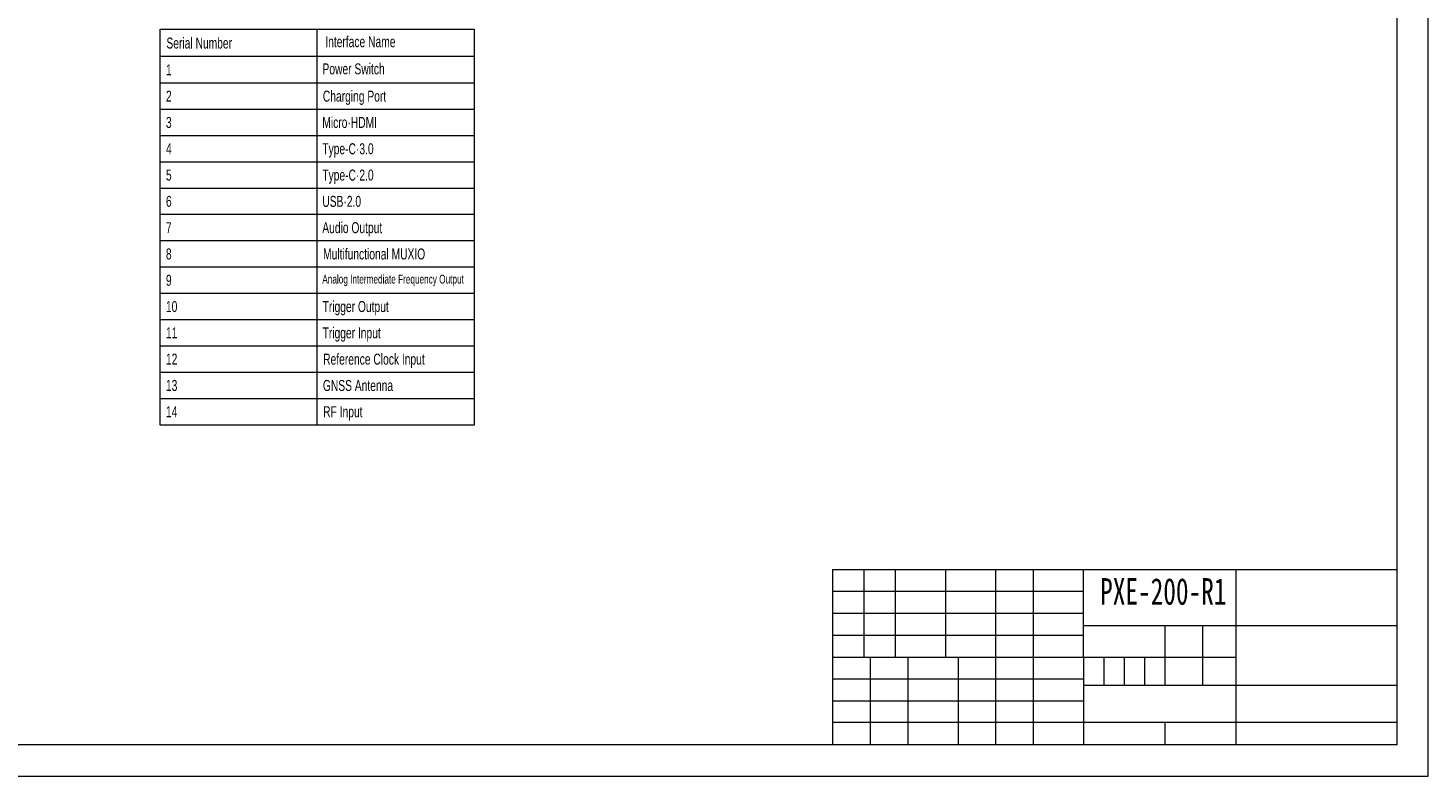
# Model space of a CAD drawing. Header units: millimetres. Extents: x 0 to 841, y 0 to 594.
# Tile 12 of 19: x 394 to 841, y 0 to 239. Entities that reach past the tile are written whole.
import ezdxf
from ezdxf.enums import TextEntityAlignment as Align

# ---------------------------------------------------------------- set-up
doc = ezdxf.new("R2010")
doc.units = ezdxf.units.MM
doc.layers.add('Default', color=7, linetype='Continuous', lineweight=18)
doc.layers.add('图框', color=7, linetype='Continuous', lineweight=18)
doc.styles.add('SEACAD_Arial', font='txt', dxfattribs={"width": 0.7})

# ---------------------------------------------------------------- blocks, each defined once
blk = doc.blocks.new('SE')
at = {"layer": 'Default', "color": 7, "linetype": 'Continuous'}
for p, q in [((486.42, 238.38), (486.42, 229.76)), ((436.42, 229.76), (536.64, 229.76)), ((486.42, 229.76), (486.42, 221.28)), ((436.42, 221.28), (536.64, 221.28)), ((486.42, 221.28), (486.42, 212.89)), ((436.42, 212.89), (536.64, 212.89)), ((486.42, 212.89), (486.42, 204.49)), ((436.42, 204.49), (536.64, 204.49)), ((486.42, 204.49), (486.42, 196.1)), ((436.42, 196.1), (536.64, 196.1)), ((486.42, 196.1), (486.42, 187.7)), ((436.42, 187.7), (536.64, 187.7)), ((486.42, 187.7), (486.42, 179.31)), ((436.42, 179.31), (536.64, 179.31)), ((486.42, 179.31), (486.42, 170.91)), ((436.42, 170.91), (536.64, 170.91)), ((486.42, 170.91), (486.42, 162.52)), ((436.42, 162.52), (536.64, 162.52)), ((486.42, 162.52), (486.42, 154.12)), ((436.42, 154.12), (536.64, 154.12)), ((486.42, 154.12), (486.42, 145.73)), ((436.42, 145.73), (536.64, 145.73)), ((486.42, 145.73), (486.42, 137.33)), ((436.42, 137.33), (536.64, 137.33)), ((486.42, 137.33), (486.42, 128.94)), ((436.42, 128.94), (536.64, 128.94)), ((486.42, 128.94), (486.42, 120.54)), ((436.42, 120.54), (536.64, 120.54)), ((486.42, 120.54), (486.42, 112.01))]:
    blk.add_line(p, q, dxfattribs=at)
blk.add_lwpolyline([(436.42, 112.01), (436.42, 238.38), (536.64, 238.38), (536.64, 112.01), (436.42, 112.01)], dxfattribs=at)
at = {"layer": 'Default', "color": 7, "linetype": 'Continuous', "style": 'SEACAD_Arial', "width": 0.7}
for s, p in [('1', (438.23, 227.16)), ('2', (438.23, 218.77)), ('3', (438.23, 210.37)), ('Micro·HDMI', (488.13, 210.37)), ('4', (438.23, 201.98)), ('Type-C·3.0', (488.13, 201.98)), ('5', (438.23, 193.58)), ('Type-C·2.0', (488.13, 193.58)), ('6', (438.23, 185.19)), ('USB·2.0', (488.13, 185.19)), ('7', (438.23, 176.79)), ('8', (438.23, 168.4)), ('9', (438.23, 160)), ('10', (438.23, 151.61)), ('11', (438.23, 143.21)), ('12', (438.23, 134.82)), ('13', (438.23, 126.42)), ('14', (438.23, 118.03))]:
    blk.add_text(s, height=3.5, dxfattribs=at).set_placement(p, align=Align.TOP_LEFT)
at = {"layer": 'Default', "color": 7, "linetype": 'Continuous', "attachment_point": 1, "style": 'SEACAD_Arial'}
for s, insert, char_height, width in [('Serial Number', (438.38, 235.73), 3.5, 32.6464), ('\\PInterface Name', (489.08, 241.99), 3.5, 34.3999), ('Power Switch', (488.19, 227.48), 3.5, 30.358), ('Charging Port', (488.3, 218.77), 3.5, 31.3748), ('Audio Output', (488.13, 176.79), 3.5, 29.9294), ('Multifunctional MUXIO', (488.38, 168.4), 3.5, 50.4556), ('Analog Intermediate Frequency Output', (488.13, 160), 2.8, 70.7348), ('Trigger Output', (488.21, 151.61), 3.5, 32.9321), ('Trigger Input', (488.21, 143.21), 3.5, 28.9378), ('Reference Clock Input', (488.4, 134.82), 3.5, 50.3464), ('GNSS Antenna', (488.31, 126.42), 3.5, 34.6156), ('RF Input', (488.4, 118.03), 3.5, 19.2433)]:
    blk.add_mtext(s, dxfattribs=dict(at, insert=insert, char_height=char_height, width=width))

msp = doc.modelspace()

# ---------------------------------------------------------------- linework, layer by layer
at = {"layer": 'Default', "color": 7, "linetype": 'Continuous'}
for p, q in [((841, 0), (841, 594)), ((0, 0), (841, 0))]:
    msp.add_line(p, q, dxfattribs=at)
at = {"layer": '图框', "color": 7, "linetype": 'Continuous'}
for p, q in [((831.004, 585.892), (831.004, 9.969)), ((651.004, 65.969), (651.004, 9.969)), ((651.004, 65.969), (831.004, 65.969)), ((661.004, 65.969), (661.004, 37.969)), ((671.004, 65.969), (671.004, 37.969)), ((687.004, 65.969), (687.004, 37.969)), ((703.004, 65.969), (703.004, 9.969)), ((715.004, 65.969), (715.004, 9.969)), ((730.973, 66.022), (731.009, 9.969)), ((779.696, 65.969), (779.696, 9.969)), ((651.004, 58.969), (731.004, 58.969)), ((651.004, 51.969), (731.004, 51.969)), ((651.004, 44.969), (731.004, 44.969)), ((730.984, 48.022), (830.984, 48.022)), ((757.004, 48.039), (757.004, 29.039)), ((769.004, 47.969), (769.004, 28.969)), ((651.004, 37.969), (731.004, 37.969)), ((663.004, 37.969), (663.004, 9.969)), ((675.004, 37.969), (675.004, 9.969)), ((691.004, 37.969), (691.004, 9.969)), ((731.02, 37.969), (779.696, 37.969)), ((737.504, 37.969), (737.504, 28.969)), ((744.004, 37.969), (744.004, 28.969)), ((750.504, 37.969), (750.504, 28.969)), ((651.004, 30.969), (731.004, 30.969)), ((731.004, 28.969), (831.004, 28.969)), ((651.004, 23.969), (731.004, 23.969)), ((651.004, 17.136), (731.004, 17.136)), ((731.004, 17.136), (831.004, 17.136)), ((757.004, 17.136), (757.004, 9.969)), ((831.004, 9.969), (25.004, 9.969))]:
    msp.add_line(p, q, dxfattribs=at)

# ---------------------------------------------------------------- block references
at = {"layer": 'Default'}
msp.add_blockref('SE', (0, 0), dxfattribs=at)

# ---------------------------------------------------------------- texts
at = {"layer": 'Default', "insert": (736.362, 63.171), "char_height": 8.46667, "width": 46.56668, "attachment_point": 1, "style": 'SEACAD_Arial'}
msp.add_mtext('{\\fsimhei|b0|i0|c0|p34;\\C7;PXE-200-R1}', dxfattribs=at)

doc.saveas('drawing.dxf')
